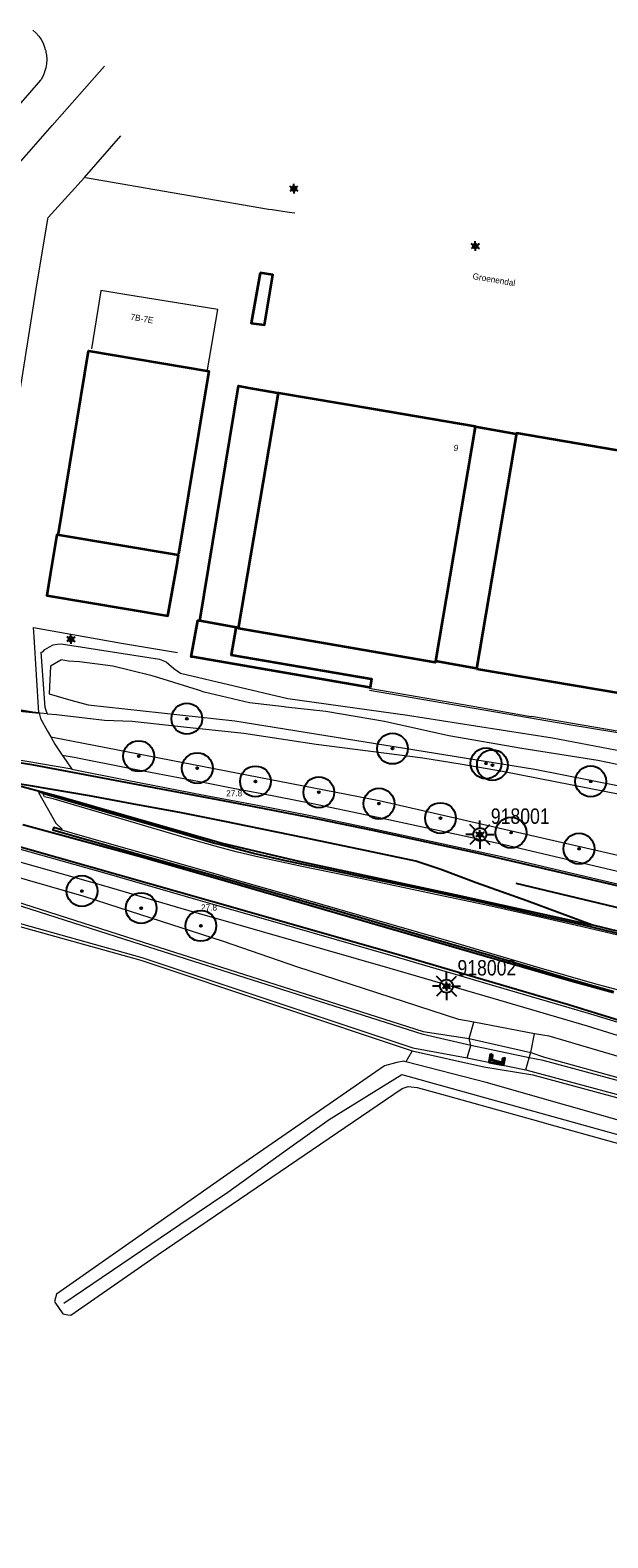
# Model space of a CAD drawing. Header units: metres. Extents: x 169249 to 194689, y 406250 to 412203.
# Tile 8 of 26: x 172452 to 172546, y 406456 to 406700. Entities that reach past the tile are written whole.
import ezdxf
from ezdxf.enums import TextEntityAlignment as Align

# ---------------------------------------------------------------- set-up
doc = ezdxf.new("R2010")
doc.units = ezdxf.units.M
doc.layers.get('0').update_dxf_attribs({"lineweight": 25})
for name, color, linetype, lineweight in [('B-WE-GK-KADEMUUR-GV', 150, 'Continuous', 35), ('B-WE-GR-BOOM-S', 90, 'Continuous', 25), ('B-WE-GW-WATERGANG_INSTEEK-G', 160, 'Continuous', 18), ('B-WE-GW-WATERGANG_SLOOT_BODEM-G', 160, 'Continuous', 18), ('B-WE-GW-WATERGANG_WATERLIJN-G', 160, 'Continuous', 18), ('B-WE-IE-TERREINAFSCHEIDING_KUNSTMATIG_MUUR-G', 90, 'IE-TERREINAFSCHEIDING-KUNSTMATIG-DICHT', 18), ('B-WE-KL-ET_LS_OV_LICHTMAST-S', 190, 'Continuous', 25), ('B-WE-KW-KUNSTWERK_GELUIDSWERING_SCHERM-G', 170, 'Continuous', 18), ('B-WE-OG-TOPOGRAFIE_BEBOUWING-G', 1, 'Continuous', 35), ('B-WE-OG-TOPOGRAFIE_TERREIN_GROEN-GV', 92, 'Continuous', 18), ('B-WE-OG-TOPOGRAFIE_WATER-GV', 160, 'Continuous', 18), ('B-WE-OG-TOPOGRAFIE_WEG_BERM-GV', 62, 'Continuous', 18), ('B-WE-OG-TOPOGRAFIE_WEG_RIJWEG-GV', 252, 'Continuous', 18), ('B-WE-OG-TOPOGRAFIE_WEG_VERHARD-G', 252, 'Continuous', 18)]:
    doc.layers.add(name, color=color, linetype=linetype, lineweight=lineweight)
for name, color, linetype in [('B-WE-OG-TOPOGRAFIE_WEG_INRIT-GV', 7, 'Continuous'), ('B-WE-OG-TOPOGRAFIE_WEG_VERKEERSEILAND-GV', 7, 'Continuous'), ('B-WE-VW-MARKERING-G', 7, 'Continuous'), ('Label_Nummeraanduidingreeks', 7, 'Continuous'), ('Label_Openbareruimte', 7, 'Continuous'), ('Label_Puntobject', 7, 'Continuous'), ('Taludsymbool_Oever', 7, 'Continuous')]:
    doc.layers.add(name, color=color, linetype=linetype)
doc.styles.add('ARIAL', font='ARIALN.TTF', dxfattribs={"height": 1})
doc.styles.add('NLCS-ISO', font='txt')
doc.linetypes.add('IE-TERREINAFSCHEIDING-KUNSTMATIG-DICHT', pattern='A,8,-1,[82,NLCS.SHX,S=0.75,R=90,X=0,Y=0],-1', length=10)

# ---------------------------------------------------------------- blocks, each defined once
blk = doc.blocks.new('LM')
for p, q in [((-1.23, 0.3), (-2.09, 1.16)), ((-0.47, 0.61), (-0.47, 1.83)), ((0.29, 0.3), (1.15, 1.16)), ((-1.54, -0.46), (-2.76, -0.46)), ((-1.23, -1.22), (-2.09, -2.08)), ((-0.47, -1.53), (-0.47, -2.75)), ((0.29, -1.21), (1.15, -2.08)), ((0.6, -0.46), (1.82, -0.46))]:
    blk.add_line(p, q)
blk.add_circle((-0.47, -0.46), 1.07)
at = {"color": 7, "style": 'ARIAL'}
blk.add_attdef('MASTNR.', (1.3, 1.28), '', height=2.5, dxfattribs=at)
blk = doc.blocks.new('SGR-BOOM_01')
at = {"ltscale": 0.1}
h = blk.add_hatch(color=256, dxfattribs=at)
edge = h.paths.add_edge_path()
edge.add_arc((0, 0), 0.15, 0, 360)
for radius in [2.5, 0.045]:
    blk.add_circle((0, 0), radius)
blk.add_circle((0, 0), 0.15, dxfattribs=at)
blk = doc.blocks.new('B-SIE-WEG_LICHTMAST-SO')
at = {"ltscale": 0.1}
for p, q in [((-0.33, 0.19), (-0.67, 0.39)), ((0, 0.39), (0, 0.77)), ((0.33, 0.19), (0.67, 0.39)), ((-0.33, -0.19), (-0.67, -0.39)), ((0, -0.39), (0, -0.77)), ((0.33, -0.19), (0.67, -0.39))]:
    blk.add_line(p, q, dxfattribs=at)
at = {"flags": 128}
for points in [[(-0.35, 0.15), (0.35, 0.15)], [(-0.35, -0.15), (0.35, -0.15)]]:
    blk.add_lwpolyline(points, dxfattribs=at)
at = {"ltscale": 0.1}
blk.add_circle((0, 0), 0.386, dxfattribs=at)
at = {"style": 'NLCS-ISO'}
blk.add_attdef('TYPE', text='', height=0.549, dxfattribs=at).set_placement((0, 0.77), align=Align.BOTTOM_CENTER)
blk = doc.blocks.new('BGT_NLCS_N264_ACAD_1_FMEBLOCK9')
at = {"layer": 'Taludsymbool_Oever', "color": 7, "lineweight": 18}
for p, q in [((-0.03, -0.02, 17.03), (-0.02, 0.01, 17.03)), ((-0.02, -0.02, 17.03), (-0.01, 0.03, 17.03)), ((0, -0.02, 17.03), (0, 0.01, 17.03)), ((0.01, -0.03, 17.03), (0.02, 0.02, 17.03)), ((0.02, -0.03, 17.03), (0.03, 0, 17.03))]:
    blk.add_line(p, q, dxfattribs=at)

msp = doc.modelspace()

# ---------------------------------------------------------------- linework, layer by layer
at = {"layer": 'B-WE-GK-KADEMUUR-GV'}
msp.add_polyline3d([(172526.65, 406534.01, 16.02), (172526.43, 406532.69, 17.09), (172528.79, 406532.24, 17.09), (172528.98, 406533.34, 16.07), (172528.63, 406533.19, 15.51), (172528.57, 406532.55, 15.53), (172526.86, 406532.97, 15.51), (172526.98, 406533.82, 15.5), (172526.65, 406534.01, 16.02)], dxfattribs=at)
at = {"layer": 'B-WE-GW-WATERGANG_INSTEEK-G'}
msp.add_line((172454.75, 406589.15, 17.27), (172454.66, 406589.39, 17.3), dxfattribs=at)
msp.add_polyline3d([(172454.66, 406589.39, 17.3), (172454.34, 406590.21, 17.41), (172453.69, 406599.19, 17.53), (172453.94, 406599.23, 17.55), (172453.97, 406599.26, 17.57), (172454.33, 406599.59, 17.82), (172455.05, 406600.05, 17.9), (172455.65, 406600.36, 17.91), (172456.38, 406600.49, 17.93), (172456.98, 406600.51, 17.94), (172472.95, 406598.03, 17.95), (172473.99, 406597.6, 17.97), (172475.27, 406596.54, 17.98), (172476.36, 406595.76, 17.99), (172493.76, 406591.66, 17.9), (172513.21, 406588.95, 17.8), (172524.2, 406587.23, 17.77), (172536.75, 406585.27, 17.73), (172559.45, 406580.94, 17.61)], dxfattribs=at)
at = {"layer": 'B-WE-GW-WATERGANG_SLOOT_BODEM-G'}
for p, q in [((172523.44, 406535.39, 15.56), (172523.19, 406536.53, 15.37)), ((172532.92, 406533.37, 15.42), (172533.21, 406534.22, 15.37))]:
    msp.add_line(p, q, dxfattribs=at)
msp.add_polyline3d([(172455.24, 406596.93, 15.75), (172455.03, 406592.4, 16.04), (172458.54, 406591.42, 15.88), (172461.33, 406590.64, 15.75), (172485.14, 406588.06, 15.74), (172533.83, 406580.2, 15.68), (172556.88, 406575.65, 15.72)], dxfattribs=at)
at = {"layer": 'B-WE-GW-WATERGANG_WATERLIJN-G'}
msp.add_polyline3d([(172550.38, 406580.3, 15.8), (172544.1, 406581.58, 15.8), (172531.72, 406583.55, 15.8), (172519.89, 406585.59, 15.8), (172509.43, 406587.91, 15.8), (172499.95, 406589.54, 15.8), (172493.45, 406590.26, 15.8), (172493.18, 406590.29, 15.8), (172487.54, 406590.95, 15.8), (172480.15, 406592.71, 15.8), (172479.24, 406592.99, 15.8), (172472.83, 406594.99, 15.8), (172471.73, 406595.33, 15.8), (172468.2, 406596.22, 15.8), (172465.37, 406596.93, 15.8), (172459.94, 406597.6, 15.8), (172458.17, 406597.74, 15.84), (172456.96, 406597.91, 15.84), (172456.9, 406597.87, 15.83), (172455.24, 406596.93, 15.75)], dxfattribs=at)
at = {"layer": 'B-WE-IE-TERREINAFSCHEIDING_KUNSTMATIG_MUUR-G'}
for points in [[(172438.11, 406615.19, 18.01), (172443.46, 406614.5, 18.08), (172445.33, 406614.26, 18.11), (172445.92, 406614.19, 18.12), (172452.85, 406657.72, 17.85), (172454.8, 406669.47, 17.85), (172454.83, 406669.71, 17.85), (172458.08, 406673.28, 17.9), (172460.74, 406676.2, 17.95), (172466.64, 406682.92, 17.95)], [(172507.04, 406593.01, 17.95), (172539.42, 406587.44, 17.95), (172557.22, 406584.52, 17.95), (172585.29, 406579.74, 17.93), (172602, 406576.93, 17.89), (172603.11, 406583.36, 17.91)], [(172602.79, 406583.41, 19.71), (172601.78, 406577.2, 19.75), (172576.78, 406581.39, 19.87), (172556.29, 406584.83, 19.96), (172556.11, 406584.84, 20.65), (172533.29, 406588.73, 20.64), (172533.19, 406588.7, 19.85), (172523.54, 406590.43, 19.94), (172507.23, 406593.21, 19.97)]]:
    msp.add_polyline3d(points, dxfattribs=at)
at = {"layer": 'B-WE-KW-KUNSTWERK_GELUIDSWERING_SCHERM-G'}
for points in [[(172512.92, 406532.74, 16.97), (172512.58, 406532.82, 16.97), (172511.43, 406532.63, 16.97), (172509.45, 406532.07, 16.97), (172501.15, 406526.33, 16.97), (172484.41, 406514.75, 16.97), (172456.21, 406495.03, 17.08), (172455.88, 406493.83, 17.13), (172455.94, 406493.74, 17.13)], [(172680.48, 406426.45, 17.08), (172677.81, 406457.99, 17.05), (172677.73, 406458.98, 17.05), (172677.66, 406460.36, 17.02), (172676.52, 406462.07, 17.02), (172654.92, 406492.99, 17.02), (172654.02, 406493.73, 17.02), (172652.87, 406494.02, 17.02), (172591.79, 406510.58, 16.96), (172525.98, 406529.39, 16.96), (172512.92, 406532.74, 16.97)], [(172457.42, 406493.57, 21), (172476.23, 406506.31, 21.88), (172484.02, 406511.59, 22.25), (172493.69, 406518.53, 22.92), (172500.45, 406523.39, 23.39), (172512.25, 406530.69, 23.02), (172560.31, 406517.33, 23.14), (172613.88, 406502.26, 23.17), (172653.15, 406491.5, 23.12), (172675.97, 406457.66, 22.63), (172676.12, 406456.02, 22.56), (172678.27, 406433.15, 21.58), (172680.84, 406405.68, 20.39)], [(172455.94, 406493.74, 17.13), (172457.23, 406491.85, 17.09), (172458.02, 406491.7, 17.02), (172458.52, 406491.6, 16.97), (172472.72, 406501.49, 16.81), (172512.3, 406528.41, 17.06), (172513.31, 406528.74, 17.02), (172514.78, 406528.54, 17.02), (172518.69, 406527.45, 17.01), (172531.53, 406523.89, 16.95), (172534.44, 406523.08, 16.94), (172536.11, 406522.62, 16.93), (172562.8, 406515.21, 16.81), (172615.5, 406500.48, 17.02), (172651.96, 406490.14, 16.98), (172652.94, 406489.76, 16.98), (172668.57, 406466.15, 16.9), (172674.01, 406457.94, 16.88), (172674.48, 406453.82, 16.86)]]:
    msp.add_polyline3d(points, dxfattribs=at)
at = {"layer": 'B-WE-OG-TOPOGRAFIE_BEBOUWING-G'}
for p, q in [((172524.17, 406635.74, 25.08), (172517.73, 406597.73, 25.08)), ((172524.17, 406635.74, 24.13), (172524.06, 406635.76, 24.13)), ((172530.84, 406634.57, 24.13), (172524.17, 406635.74, 24.13)), ((172517.73, 406597.73, 24.13), (172517.64, 406597.74, 24.13)), ((172524.32, 406596.54, 24.13), (172517.73, 406597.73, 24.13))]:
    msp.add_line(p, q, dxfattribs=at)
for points in [[(172489.29, 406660.74, 19.68), (172487.82, 406652.54, 19.68), (172489.96, 406652.27, 19.68), (172491.34, 406660.4, 19.68), (172489.29, 406660.74, 19.68)], [(172456.51, 406618.44, 23.07), (172461.38, 406648.05, 23.07), (172480.96, 406644.75, 23.07), (172476.01, 406615.07, 23.07)], [(172485.72, 406603.12, 24.03), (172479.45, 406604.26, 24.03), (172485.73, 406642.36, 24.03), (172485.73, 406642.37, 24.03), (172487.4, 406642.08, 24.03), (172492.09, 406641.25, 24.03)], [(172517.73, 406597.73, 25.08), (172517.7, 406597.52, 25.08), (172485.74, 406603.01, 25.08), (172492.25, 406641.26, 25.08), (172492.25, 406641.27, 25.08), (172507.66, 406638.64, 25.08), (172524.18, 406635.83, 25.08), (172524.17, 406635.74, 25.08)], [(172524.41, 406596.5, 25.08), (172552.24, 406591.79, 25.08), (172558.68, 406629.96, 25.08), (172530.88, 406634.69, 25.08), (172524.41, 406596.5, 25.08)], [(172476.02, 406614.89, 24.28), (172456.29, 406618.19, 24.28), (172456.27, 406618.2, 24.28), (172455.19, 406611.75, 24.28), (172454.63, 406608.4, 24.28), (172474.3, 406605.05, 24.28), (172475.73, 406613.15, 24.28), (172476.03, 406614.89, 24.28), (172476.02, 406614.89, 24.28)], [(172485.33, 406603.08, 20.57), (172484.57, 406598.74, 20.49), (172507.27, 406594.88, 20.53), (172507.33, 406594.87, 20.53), (172507.11, 406593.41, 20.42), (172507.02, 406593.43, 20.42), (172478.26, 406598.4, 20.37), (172478.06, 406598.44, 20.37), (172479.17, 406604.34, 20.56), (172479.27, 406604.33, 20.56), (172479.4, 406604.31, 20.57)]]:
    msp.add_polyline3d(points, dxfattribs=at)
at = {"layer": 'B-WE-OG-TOPOGRAFIE_TERREIN_GROEN-GV'}
msp.add_line((172513.93, 406534.5, 16.87), (172512.92, 406532.74, 3.66), dxfattribs=at)
at = {"layer": 'B-WE-OG-TOPOGRAFIE_WATER-GV'}
for p, q in [((172454.66, 406589.39, 14.61), (172454.68, 406589.16, 17.28)), ((172454.68, 406589.16, 17.28), (172454.75, 406589.15, 17.27)), ((172523.19, 406536.53, 15.37), (172523.95, 406539.14, 17.19)), ((172533.78, 406537.26, 17.34), (172523.95, 406539.14, 17.19)), ((172533.21, 406534.22, 15.37), (172533.78, 406537.26, 17.34)), ((172522.88, 406533.39, 17.06), (172523.44, 406535.39, 15.56)), ((172523.19, 406536.53, 15.37), (172533.21, 406534.22, 15.37)), ((172532.92, 406533.37, 15.42), (172523.44, 406535.39, 15.56)), ((172522.88, 406533.39, 17.06), (172532.41, 406531.43, 17)), ((172532.41, 406531.43, 17), (172532.92, 406533.37, 15.42))]:
    msp.add_line(p, q, dxfattribs=at)
for points in [[(172454.75, 406589.15, 17.27), (172456.22, 406589.09, 17.11), (172463.97, 406588.17, 16.95), (172468.51, 406587.97, 16.97), (172476.88, 406587.07, 17), (172486.62, 406586.04, 17), (172498.35, 406584.28, 16.91), (172515.65, 406582.03, 16.86), (172521.74, 406581.05, 16.85), (172528.58, 406579.89, 16.85), (172548.22, 406576.06, 16.87)], [(172523.95, 406539.14, 17.19), (172521.54, 406539.58, 17.25), (172495.2, 406548.16, 17.37), (172483.32, 406552.27, 17.34), (172466.37, 406557.72, 17.31), (172460.71, 406559.54, 17.3), (172445.46, 406563.95, 17.27), (172425.99, 406569.02, 17.33)], [(172411.77, 406568.77, 15.28), (172411.9, 406568.77, 15.28), (172413.3, 406568.48, 15.26), (172417.06, 406567.8, 15.25), (172436.96, 406562.77, 15.17), (172470.25, 406552.15, 15.23), (172515.71, 406537.65, 15.32), (172523.19, 406536.53, 15.37)], [(172523.44, 406535.39, 15.56), (172515.72, 406537.16, 15.36), (172470.02, 406551.72, 15.15), (172436.84, 406562.3, 15), (172417.01, 406567.4, 15.1), (172413.25, 406568.08, 15.12), (172412.04, 406568.29, 15.11)], [(172414.03, 406564.87, 17.11), (172415.49, 406564.62, 17.12), (172438.66, 406558.41, 17.1), (172470.07, 406549.67, 17.1), (172514.04, 406534.99, 16.87), (172522.88, 406533.39, 17.06)], [(172654.03, 406503.1, 17.28), (172649.56, 406504.56, 17.34), (172644.09, 406506.08, 17.35), (172622.36, 406512.34, 17.48), (172603.37, 406517.9, 17.52), (172582.77, 406523.54, 17.4), (172581.02, 406523.96, 17.41), (172558.95, 406530.2, 17.36), (172536.18, 406536.89, 17.4), (172533.78, 406537.26, 17.34)], [(172653.04, 406499.67, 15.47), (172627.65, 406506.9, 15.36), (172604.11, 406513.58, 15.45), (172580.83, 406520.18, 15.35), (172552.71, 406528.22, 15.33), (172535.22, 406532.92, 15.34), (172532.92, 406533.37, 15.42)], [(172533.21, 406534.22, 15.37), (172535.4, 406533.5, 15.42), (172552.82, 406528.66, 15.35), (172581.03, 406520.57, 15.34), (172604.23, 406514.23, 15.46), (172627.85, 406507.34, 15.37), (172653.28, 406500.35, 15.46)], [(172532.41, 406531.43, 17), (172554.89, 406525.35, 16.55), (172578.86, 406518.51, 16.7), (172601.77, 406512.06, 16.76), (172624.84, 406505.41, 16.68), (172645, 406499.73, 16.78), (172652.62, 406497.64, 16.84)]]:
    msp.add_polyline3d(points, dxfattribs=at)
at = {"layer": 'B-WE-OG-TOPOGRAFIE_WEG_BERM-GV'}
for points in [[(172454.68, 406589.16, 17.28), (172453.53, 406589.27, 17.45), (172453.37, 406589.29, 17.44)], [(172453.37, 406589.29, 17.44), (172453.58, 406588.44, 17.43), (172454.75, 406586.38, 17.39), (172455.27, 406585.46, 17.38)], [(172455.27, 406585.46, 17.38), (172508.57, 406575.14, 17.39), (172565.99, 406561.95, 17.44), (172671.75, 406534.13, 17.55), (172683.95, 406530.84, 17.62), (172686.86, 406530.44, 17.66), (172688.31, 406530.5, 17.7), (172689.4, 406530.62, 17.7), (172690.68, 406530.84, 17.7), (172693.29, 406531.64, 17.73), (172695.01, 406532.39, 17.74), (172699.06, 406534.96, 17.73), (172701.11, 406536.62, 17.72), (172702.48, 406538.55, 17.67), (172703.05, 406539.58, 17.66), (172703.57, 406540.74, 17.64), (172704.21, 406542.94, 17.59), (172704.43, 406544.28, 17.54), (172704.94, 406560.17, 17.27)], [(172455.27, 406585.46, 17.38), (172455.95, 406584.25, 17.36), (172457.15, 406582.47, 17.29)], [(172457.15, 406582.47, 17.29), (172457.77, 406581.56, 17.32), (172458.69, 406580.18, 17.29)], [(172457.15, 406582.47, 17.29), (172459.05, 406582.15, 17.29), (172468.05, 406580.38, 17.32), (172480.53, 406577.96, 17.32), (172484.89, 406577.13, 17.32), (172489.54, 406576.25, 17.32), (172497.57, 406574.68, 17.32), (172507.36, 406572.63, 17.33), (172528.65, 406568.04, 17.36), (172546.34, 406563.87, 17.37), (172557.73, 406561.21, 17.37), (172565.11, 406559.49, 17.37), (172566.51, 406559.16, 17.37), (172580.9, 406555.45, 17.37), (172608.38, 406548.24, 17.39), (172636.54, 406540.85, 17.42), (172646.68, 406538.07, 17.42), (172655.19, 406535.8, 17.4), (172663.41, 406533.52, 17.43), (172671.01, 406531.46, 17.51), (172670.49, 406529.53, 17.51)], [(172458.69, 406580.18, 17.29), (172467.67, 406578.41, 17.32), (172480.15, 406575.99, 17.32), (172484.52, 406575.16, 17.32), (172489.16, 406574.29, 17.32), (172497.17, 406572.72, 17.32), (172506.95, 406570.68, 17.33), (172528.21, 406566.09, 17.36), (172545.88, 406561.92, 17.37), (172557.28, 406559.26, 17.37), (172564.65, 406557.54, 17.37), (172566.03, 406557.22, 17.37), (172580.39, 406553.51, 17.37), (172607.87, 406546.3, 17.39), (172636.02, 406538.92, 17.42), (172646.16, 406536.14, 17.42), (172654.66, 406533.88, 17.4), (172661.34, 406532.05, 17.58), (172662.88, 406531.59, 17.43), (172670.49, 406529.53, 17.51)], [(172557.78, 406535.89, 17.45), (172554.04, 406537.05, 17.46), (172551.28, 406537.89, 17.46), (172542.95, 406540.46, 17.47), (172527.58, 406544.97, 17.46), (172510.85, 406549.85, 17.44), (172494.87, 406554.44, 17.38), (172481.1, 406558.39, 17.34), (172479.18, 406558.94, 17.33), (172464.41, 406563.23, 17.27), (172446.68, 406568.21, 17.25), (172429.6, 406572.95, 17.26), (172427.19, 406573.58, 17.26), (172424.17, 406574.38, 17.26), (172423.08, 406574.67, 17.26), (172413.49, 406577.21, 17.27)], [(172453.98, 406576.24, 17.35), (172453.27, 406576.41, 17.36), (172456.11, 406571.44, 17.55), (172457.08, 406570.51, 17.56), (172457.04, 406570.38, 17.49)], [(172555.08, 406551.43, 17.67), (172554.67, 406551.54, 17.67), (172541.79, 406554.55, 17.66), (172534.68, 406556.19, 17.68), (172526.24, 406558.06, 17.65), (172517.22, 406559.99, 17.66), (172505.83, 406562.42, 17.62), (172496.04, 406564.39, 17.65), (172489.05, 406565.91, 17.65), (172485.56, 406566.73, 17.61), (172482.95, 406567.45, 17.61), (172477.31, 406568.99, 17.59), (172466.89, 406572.1, 17.55), (172455.68, 406575.39, 17.52), (172454.23, 406575.73, 17.44), (172453.98, 406576.24, 17.35)], [(172426.68, 406571.65, 17.26), (172429.08, 406571.01, 17.26), (172446.14, 406566.28, 17.25), (172463.86, 406561.31, 17.27), (172478.62, 406557.02, 17.33), (172480.55, 406556.47, 17.34), (172494.32, 406552.52, 17.38), (172510.29, 406547.93, 17.44), (172527.02, 406543.05, 17.46), (172542.37, 406538.55, 17.47), (172550.7, 406535.98, 17.46), (172553.45, 406535.14, 17.46), (172557.18, 406533.98, 17.45)], [(172457.04, 406570.38, 17.49), (172460.36, 406569.4, 17.51), (172471.64, 406566.2, 17.52), (172482.08, 406563.2, 17.52), (172484.42, 406562.53, 17.52), (172496.55, 406559.08, 17.59), (172508.23, 406555.69, 17.61), (172520.97, 406552, 17.63), (172534.5, 406548.02, 17.67), (172543.55, 406545.41, 17.66), (172549.82, 406543.73, 17.66), (172551.94, 406543.21, 17.64), (172552.73, 406543.05, 17.65), (172554.36, 406542.72, 17.67), (172557.04, 406542.13, 17.68), (172559.55, 406541.59, 17.68)], [(172414.03, 406564.87, 17.11), (172414.35, 406564.31, 17.11), (172415.38, 406564.13, 17.12), (172438.53, 406557.92, 17.1), (172469.92, 406549.19, 17.1), (172513.93, 406534.5, 16.87)], [(172513.93, 406534.5, 16.87), (172525.56, 406531.9, 16.85), (172533.55, 406530.61, 16.84), (172554.76, 406524.87, 16.55), (172578.72, 406518.03, 16.7), (172601.64, 406511.58, 16.76), (172624.7, 406504.93, 16.68), (172647.17, 406498.61, 16.6), (172656.89, 406495.87, 16.81), (172677.23, 406465.36, 16.75), (172678.61, 406463.32, 16.79), (172679.17, 406463.41, 16.8)]]:
    msp.add_polyline3d(points, dxfattribs=at)
at = {"layer": 'B-WE-OG-TOPOGRAFIE_WEG_INRIT-GV'}
msp.add_line((172453.37, 406589.29, 17.44), (172449.58, 406589.65, 17.41), dxfattribs=at)
at = {"layer": 'B-WE-OG-TOPOGRAFIE_WEG_RIJWEG-GV'}
msp.add_line((172458.69, 406580.18, 17.29), (172441.17, 406583.15, 17.27), dxfattribs=at)
at = {"layer": 'B-WE-OG-TOPOGRAFIE_WEG_VERHARD-G'}
msp.add_line((172449.57, 406590, 17.5), (172453.36, 406589.33, 17.49), dxfattribs=at)
for points in [[(172452.36, 406700.09, 17.47), (172452.86, 406699.63, 17.48), (172453.31, 406699.12, 17.49), (172453.69, 406698.56, 17.5), (172454.02, 406697.96, 17.51), (172454.27, 406697.34, 17.52), (172454.39, 406696.94, 17.53), (172454.4, 406696.9, 17.53), (172454.46, 406696.68, 17.53), (172454.48, 406696.53, 17.53), (172454.57, 406696.05, 17.54), (172454.57, 406696.01, 17.54), (172454.57, 406696.01, 17.54), (172454.61, 406695.33, 17.54), (172454.58, 406694.65, 17.54), (172454.46, 406693.97, 17.54), (172454.28, 406693.32, 17.54), (172454.28, 406693.31, 17.54), (172454.26, 406693.27, 17.54), (172454.08, 406692.82, 17.54), (172454.02, 406692.68, 17.54), (172453.69, 406692.08, 17.54), (172453.61, 406691.98, 17.54), (172444.6, 406681.7, 17.54)], [(172442.92, 406670.33, 17.56), (172453.98, 406682.9, 17.56), (172455.51, 406684.63, 17.56), (172463.98, 406694.27, 17.56)], [(172494.88, 406670.41, 17.55), (172493.99, 406670.53, 17.55), (172491.19, 406670.92, 17.55), (172490.6, 406671, 17.55), (172460.9, 406676.12, 17.66)], [(172480.73, 406644.97, 17.92), (172482.42, 406654.77, 17.92), (172467.28, 406657.21, 17.92), (172463.4, 406657.84, 17.92), (172463.39, 406657.79, 17.92), (172461.9, 406648.41, 17.92)], [(172453.36, 406589.33, 17.49), (172452.58, 406601.69, 17.79), (172452.49, 406603.16, 17.82), (172466.75, 406600.62, 17.8), (172475.82, 406599.15, 17.75)]]:
    msp.add_polyline3d(points, dxfattribs=at)
at = {"layer": 'B-WE-OG-TOPOGRAFIE_WEG_VERKEERSEILAND-GV'}
for points in [[(172548.45, 406553.26, 17.48), (172541.75, 406554.91, 17.48), (172534.33, 406556.54, 17.47), (172525.61, 406558.53, 17.48), (172514.72, 406560.9, 17.48), (172506.02, 406562.67, 17.47), (172499.19, 406564.13, 17.46), (172493.63, 406565.27, 17.43), (172488.19, 406566.52, 17.43), (172483.89, 406567.64, 17.4), (172483.03, 406567.85, 17.4), (172481.7, 406568.19, 17.4), (172476.45, 406569.74, 17.38), (172464.5, 406573.18, 17.36), (172453.98, 406576.24, 17.35)], [(172457.04, 406570.38, 17.49), (172455.79, 406570.74, 17.48), (172455.62, 406570.35, 17.39), (172456.9, 406569.99, 17.39), (172469.7, 406566.36, 17.41), (172482.01, 406562.87, 17.45), (172485.94, 406561.76, 17.46), (172502.58, 406556.98, 17.5), (172517.42, 406552.68, 17.54), (172526.74, 406549.95, 17.54), (172539.82, 406546.07, 17.56), (172546.67, 406544.15, 17.55)]]:
    msp.add_polyline3d(points, dxfattribs=at)
at = {"layer": 'B-WE-VW-MARKERING-G', "linetype": 'Continuous'}
for points in [[(172670.46, 406529.3, 17.55), (172658.73, 406532.44, 17.46), (172628.03, 406540.69, 17.49), (172576.64, 406554.16, 17.45), (172557.19, 406558.95, 17.42), (172524.98, 406566.44, 17.4), (172507.56, 406570.24, 17.39), (172498.88, 406572.02, 17.39), (172484.41, 406574.84, 17.39), (172452.54, 406580.86, 17.31), (172437.75, 406583.21, 17.27)], [(172441.16, 406570.19, 17.33), (172481.2, 406558.86, 17.39), (172511.32, 406550.25, 17.48), (172539.32, 406542, 17.52), (172551.39, 406538.28, 17.5), (172559.3, 406535.84, 17.49), (172573.86, 406531.53, 17.48), (172605.54, 406522.42, 17.5), (172617.1, 406519.23, 17.51), (172640.48, 406513.08, 17.57), (172664.3, 406506.69, 17.59), (172664.59, 406506.61, 17.59)], [(172530.77, 406561.69, 17.45), (172554.07, 406556.15, 17.48), (172556.25, 406555.6, 17.49), (172577.25, 406550.33, 17.5), (172611.83, 406541.01, 17.54), (172646.48, 406531.53, 17.56), (172669.21, 406525.31, 17.64), (172669.27, 406525.29, 17.64)]]:
    msp.add_polyline3d(points, dxfattribs=at)
at = {"layer": 'B-WE-VW-MARKERING-G'}
for points in [[(172524.33, 406561.76, 17.47), (172518.59, 406563.91, 17.45), (172514.54, 406565.27, 17.43), (172506.58, 406566.97, 17.44), (172496.46, 406569.08, 17.39), (172485.09, 406571.39, 17.41), (172483.8, 406571.64, 17.41), (172476.5, 406573.09, 17.41), (172468.48, 406574.6, 17.39), (172461.54, 406575.88, 17.38), (172451.97, 406577.51, 17.38), (172447.62, 406578.19, 17.37)], [(172447.62, 406578.19, 17.37), (172457.26, 406575.61, 17.36), (172483.09, 406568.17, 17.45), (172495.52, 406565.26, 17.5), (172520.79, 406559.88, 17.53), (172543.03, 406554.95, 17.53)], [(172450.75, 406571.23, 17.39), (172469.65, 406566.06, 17.43), (172481.95, 406562.57, 17.45), (172489.83, 406560.31, 17.48), (172539.7, 406545.88, 17.56), (172546.6, 406543.98, 17.55)], [(172543.03, 406554.95, 17.53), (172532.55, 406558.83, 17.5), (172524.33, 406561.76, 17.47)], [(172555.24, 406551.99, 17.52), (172543.03, 406554.95, 17.53)]]:
    msp.add_polyline3d(points, dxfattribs=at)

# ---------------------------------------------------------------- block references
for p, values in [((172525.41, 406570.05, 17.52), {'MASTNR.': '918001'}), ((172519.99, 406545.45, 17.43), {'MASTNR.': '918002'})]:
    msp.add_blockref('LM', p).add_auto_attribs(values)
at = {"layer": 'B-WE-GR-BOOM-S', "color": 7}
for p in [(172477.36, 406588.39, 16.72), (172510.74, 406583.54, 15.9), (172469.55, 406582.31, 17.26), (172525.93, 406581.14, 15.97), (172479.06, 406580.37, 17.25), (172526.97, 406580.86, 16.33), (172488.5, 406578.21, 17.2), (172498.79, 406576.45, 17.22), (172542.93, 406578.22, 16.23), (172508.55, 406574.61, 17.23), (172518.54, 406572.26, 17.25), (172529.99, 406569.9, 17.27), (172541.03, 406567.3, 17.27), (172460.34, 406560.43, 17.24), (172469.95, 406557.66, 17.15), (172479.64, 406554.79, 17.27)]:
    msp.add_blockref('SGR-BOOM_01', p, dxfattribs=at)
at = {"layer": 'B-WE-KL-ET_LS_OV_LICHTMAST-S', "color": 7}
for p in [(172494.73, 406674.37, 17.56), (172524.18, 406665.06, 17.64), (172458.55, 406601.29, 18.16), (172524.94, 406569.59, 17.52), (172519.52, 406544.99, 17.43)]:
    msp.add_blockref('B-SIE-WEG_LICHTMAST-SO', p, dxfattribs=at)
at = {"layer": 'Taludsymbool_Oever', "color": 7, "lineweight": 18}
msp.add_blockref('BGT_NLCS_N264_ACAD_1_FMEBLOCK9', (172527.64, 406532.43), dxfattribs=at)

# ---------------------------------------------------------------- texts
at = {"layer": 'Label_Nummeraanduidingreeks', "color": 7, "lineweight": 18}
for s, p in [('7B-7E', (172470.08, 406653.3)), ('9', (172521.06, 406632.32))]:
    msp.add_text(s, height=1, rotation=-9.6, dxfattribs=at).set_placement(p, align=Align.MIDDLE)
at = {"layer": 'Label_Openbareruimte', "color": 252, "lineweight": 18}
msp.add_text('Groenendal', height=1, rotation=-9.613, dxfattribs=at).set_placement((172527.23, 406659.64), align=Align.MIDDLE)
at = {"layer": 'Label_Puntobject', "lineweight": 18}
for p in [(172485.05, 406576.29, 17.45), (172480.97, 406557.77, 17.34)]:
    msp.add_text('27.8', height=1, dxfattribs=at).set_placement(p, align=Align.MIDDLE)

doc.saveas('drawing.dxf')
